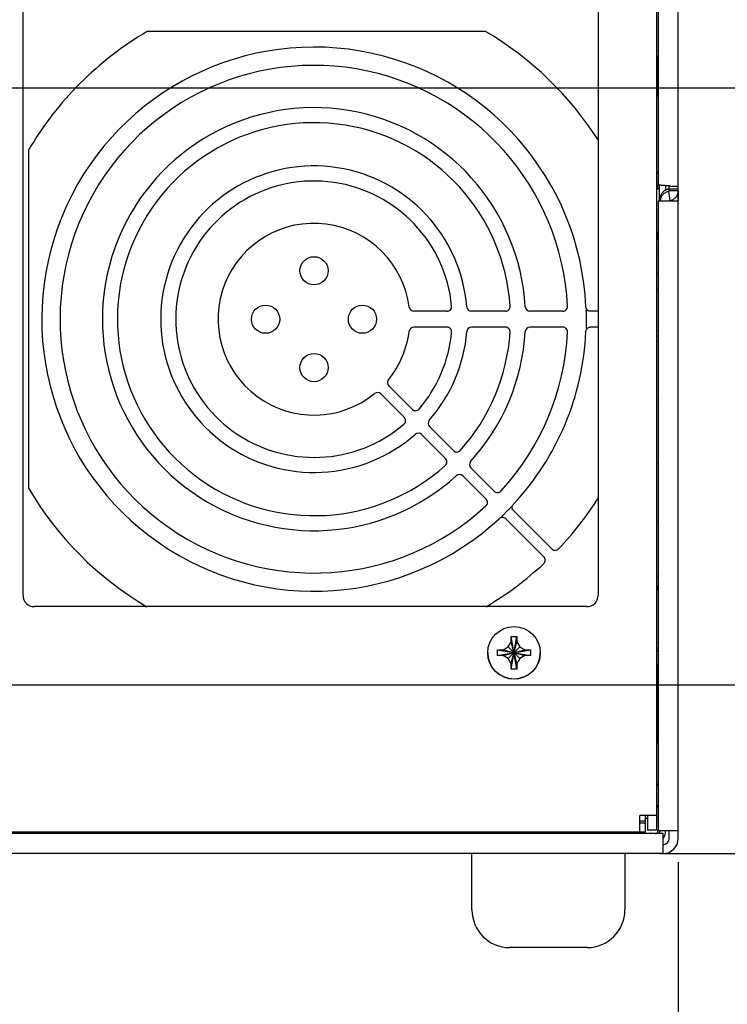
# Model space of a CAD drawing. Header units: inches. Extents: x 0 to 34, y 0 to 22.
# Tile 51 of 54: x 27.6 to 29.5, y 12.3 to 14.9. Entities that reach past the tile are written whole.
import ezdxf

# ---------------------------------------------------------------- set-up
doc = ezdxf.new("R2010")
doc.units = ezdxf.units.IN
doc.header["$LTSCALE"] = 1.87
doc.header["$MEASUREMENT"] = 0
doc.layers.get('0').update_dxf_attribs({"linetype": 'CONTINUOUS'})
for name, color, linetype in [('02___PRT_ALL_AXES', 7, 'CONTINUOUS'), ('3_ALL_AXES', 7, 'CONTINUOUS'), ('DIMENSIONS', 7, 'CONTINUOUS')]:
    doc.layers.add(name, color=color, linetype=linetype)
doc.styles.get("Standard").update_dxf_attribs({"font": 'txt', "width": 0.8})
doc.dimstyles.new('DIMSTYLE_2', dxfattribs={"dimtxt": 0.125, "dimasz": 0.18, "dimexe": 0.18, "dimexo": 0.0625, "dimgap": 0.09, "dimtad": 0, "dimtih": 1, "dimtoh": 1, "dimlfac": 2, "dimzin": 4, "dimdsep": 46, "dimtxsty": 'STANDARD', "dimblk": '_FILLED', "dimblk1": '_FILLED', "dimblk2": '_FILLED', "dimcen": 0.09, "dimadec": 0, "dimazin": 0, "dimtfac": 1, "dimtofl": 0, "dimtmove": 0, "dimatfit": 3, "dimldrblk": '_FILLED', "dimfxl": 1, "dimtolj": 1, "dimtzin": 4, "dimarcsym": 0})

# ---------------------------------------------------------------- blocks, each defined once
blk = doc.blocks.new('_FILLED')
at = {"color": 0, "linetype": 'BYBLOCK'}
blk.add_solid([(0, 0), (-1, 0.174), (-1, -0.174)], dxfattribs=at)
blk = doc.blocks.new('*D12')
at = {"layer": 'DIMENSIONS', "color": 2, "linetype": 'CONTINUOUS'}
for p, q in [((25.9387, 13.1008), (25.9387, 10.8398)), ((29.3462, 12.6923), (29.3462, 10.8398)), ((25.9387, 10.9648), (26.7669, 10.9648)), ((29.3462, 10.9648), (28.1169, 10.9648))]:
    blk.add_line(p, q, dxfattribs=at)
at = {"layer": 'DIMENSIONS', "color": 2, "linetype": 'CONTINUOUS', "xscale": 0.18, "yscale": 0.18, "zscale": 0.18, "rotation": 180}
blk.add_blockref('_FILLED', (25.9387, 10.9648), dxfattribs=at)
at = {"layer": 'DIMENSIONS', "color": 2, "linetype": 'CONTINUOUS', "xscale": 0.18, "yscale": 0.18, "zscale": 0.18}
blk.add_blockref('_FILLED', (29.3462, 10.9648), dxfattribs=at)
at = {"layer": 'DIMENSIONS', "color": 2, "linetype": 'CONTINUOUS', "insert": (27.4419, 11.0273), "char_height": 0.125, "width": 1.225, "attachment_point": 2, "line_spacing_factor": 0.9}
blk.add_mtext('6.82{\\Ftxt.shx;\\W1.000000;\\H0.125000; }[173.1]', dxfattribs=at)
blk = doc.blocks.new('*D13')
at = {"layer": 'DIMENSIONS', "color": 2, "linetype": 'CONTINUOUS'}
for p, q in [((30.0962, 13.1633), (30.0962, 13.5233)), ((26.0012, 13.1633), (30.2212, 13.1633)), ((29.2977, 12.7148), (30.2212, 12.7148)), ((30.0962, 12.7148), (30.0962, 12.3548))]:
    blk.add_line(p, q, dxfattribs=at)
at = {"layer": 'DIMENSIONS', "color": 2, "linetype": 'CONTINUOUS', "xscale": 0.18, "yscale": 0.18, "zscale": 0.18}
for p, rotation in [((30.0962, 13.1633), 270), ((30.0962, 12.7148), 90)]:
    blk.add_blockref('_FILLED', p, dxfattribs=dict(at, rotation=rotation))
at = {"layer": 'DIMENSIONS', "color": 2, "linetype": 'CONTINUOUS', "insert": (29.9462, 13.1114), "char_height": 0.125, "width": 0.6, "attachment_point": 2, "line_spacing_factor": 0.9}
blk.add_mtext('.90\\P[22.8]', dxfattribs=at)
blk = doc.blocks.new('*D27')
at = {"layer": 'DIMENSIONS', "color": 2, "linetype": 'CONTINUOUS'}
for p, q in [((26.9718, 14.7511), (30.9712, 14.7511)), ((30.8462, 14.7511), (30.8462, 14.0472)), ((30.8462, 12.7148), (30.8462, 13.6097)), ((29.2977, 12.7148), (30.9712, 12.7148))]:
    blk.add_line(p, q, dxfattribs=at)
at = {"layer": 'DIMENSIONS', "color": 2, "linetype": 'CONTINUOUS', "xscale": 0.18, "yscale": 0.18, "zscale": 0.18}
for p, rotation in [((30.8462, 14.7511), 90), ((30.8462, 12.7148), 270)]:
    blk.add_blockref('_FILLED', p, dxfattribs=dict(at, rotation=rotation))
at = {"layer": 'DIMENSIONS', "color": 2, "linetype": 'CONTINUOUS', "insert": (30.6962, 13.9847), "char_height": 0.125, "width": 0.7, "attachment_point": 2, "line_spacing_factor": 0.9}
blk.add_mtext('4.07\\P[103.4]', dxfattribs=at)
blk = doc.blocks.new('*D28')
at = {"layer": 'DIMENSIONS', "color": 2, "linetype": 'CONTINUOUS'}
for p, q in [((26.7842, 14.5635), (26.7842, 11.5898)), ((29.3462, 12.6923), (29.3462, 11.5898)), ((26.7842, 11.7148), (27.3902, 11.7148)), ((29.3462, 11.7148), (28.7402, 11.7148))]:
    blk.add_line(p, q, dxfattribs=at)
at = {"layer": 'DIMENSIONS', "color": 2, "linetype": 'CONTINUOUS', "xscale": 0.18, "yscale": 0.18, "zscale": 0.18, "rotation": 180}
blk.add_blockref('_FILLED', (26.7842, 11.7148), dxfattribs=at)
at = {"layer": 'DIMENSIONS', "color": 2, "linetype": 'CONTINUOUS', "xscale": 0.18, "yscale": 0.18, "zscale": 0.18}
blk.add_blockref('_FILLED', (29.3462, 11.7148), dxfattribs=at)
at = {"layer": 'DIMENSIONS', "color": 2, "linetype": 'CONTINUOUS', "insert": (28.0652, 11.7773), "char_height": 0.125, "width": 1.225, "attachment_point": 2, "line_spacing_factor": 0.9}
blk.add_mtext('5.12{\\Ftxt.shx;\\W1.000000;\\H0.125000; }[130.2]', dxfattribs=at)

msp = doc.modelspace()

# ---------------------------------------------------------------- linework, layer by layer
at = {"color": 3, "linetype": 'CONTINUOUS'}
for p, q in [((29.34624, 12.75482), (29.34624, 16.15932)), ((29.29324, 16.13932), (29.29324, 14.49382)), ((29.31374, 14.49142), (29.31705, 14.49119)), ((29.31705, 14.49119), (29.31974, 14.49101)), ((29.31974, 14.49101), (29.32226, 14.49084)), ((29.32226, 14.49084), (29.32574, 14.4906)), ((29.32574, 14.4906), (29.33618, 14.48981)), ((29.34624, 14.44982), (29.29324, 14.44982)), ((29.29324, 14.44982), (29.29324, 12.77532)), ((29.26424, 12.81582), (29.26424, 12.77682)), ((29.25924, 12.80082), (29.24424, 12.80082)), ((29.25924, 12.79582), (29.24424, 12.79582)), ((29.25924, 12.79582), (29.25924, 12.80082)), ((29.30624, 12.76782), (24.32624, 12.76782)), ((29.34624, 12.77532), (29.29324, 12.77532)), ((29.30624, 12.71482), (29.30624, 12.76782)), ((29.30624, 12.71482), (24.32624, 12.71482))]:
    msp.add_line(p, q, dxfattribs=at)
at = {"color": 7, "linetype": 'CONTINUOUS'}
for p, q in [((29.28824, 16.13532), (29.28824, 12.77682)), ((27.60474, 13.40132), (27.60474, 15.81007)), ((29.13324, 15.36907), (29.13324, 13.40132)), ((28.83388, 14.90092), (27.93489, 14.90092)), ((29.28824, 14.83606), (29.29324, 14.83606)), ((29.29116, 14.83606), (29.29116, 14.73127)), ((29.28874, 14.72886), (29.29116, 14.73127)), ((29.29324, 14.73131), (29.29116, 14.73127)), ((27.61913, 14.58517), (27.61913, 13.68617)), ((29.28824, 14.52365), (29.29324, 14.52342)), ((29.28824, 14.49918), (29.29334, 14.49909)), ((29.29572, 14.48111), (29.28848, 14.48111)), ((29.29227, 14.48164), (29.29227, 14.49382)), ((29.29585, 14.49302), (29.29585, 14.44913)), ((29.31264, 14.4915), (29.31264, 14.47875)), ((29.32224, 14.4768), (29.32224, 14.49101)), ((29.34624, 14.4882), (29.32224, 14.4882)), ((29.34624, 14.48159), (29.32224, 14.48159)), ((29.32171, 14.4753), (29.32137, 14.47512)), ((29.32443, 14.45165), (29.32137, 14.47512)), ((29.34624, 14.4768), (29.32224, 14.4768)), ((29.2882, 14.34904), (29.29324, 14.34913)), ((29.28848, 14.36911), (29.29324, 14.36911)), ((29.29227, 14.34911), (29.29227, 14.36858)), ((29.28824, 14.32658), (29.29324, 14.32681)), ((29.28824, 14.32532), (29.29324, 14.32532)), ((29.28824, 14.31532), (29.29324, 14.31532)), ((29.28824, 14.25932), (29.29324, 14.25932)), ((29.28824, 14.21682), (29.29324, 14.21682)), ((28.73148, 14.15692), (28.64345, 14.15692)), ((28.88697, 14.15692), (28.79673, 14.15692)), ((29.03973, 14.15692), (28.9521, 14.15692)), ((29.13324, 14.15692), (29.11164, 14.15692)), ((28.73148, 14.11442), (28.64345, 14.11442)), ((28.88697, 14.11442), (28.79673, 14.11442)), ((29.03973, 14.11442), (28.9521, 14.11442)), ((29.13324, 14.11442), (29.11164, 14.11442)), ((29.28824, 14.09182), (29.29324, 14.09182)), ((29.28824, 14.07807), (29.29324, 14.07807)), ((28.63897, 13.89601), (28.57685, 13.95813)), ((28.61775, 13.87479), (28.55563, 13.93691)), ((29.28824, 13.92256), (29.29324, 13.92256)), ((28.72758, 13.76496), (28.66383, 13.82872)), ((28.7488, 13.78618), (28.68504, 13.84993)), ((29.28824, 13.75307), (29.29324, 13.75307)), ((28.85675, 13.67822), (28.79482, 13.74016)), ((28.83554, 13.65701), (28.77361, 13.71894)), ((29.01035, 13.52463), (28.90753, 13.62745)), ((28.8767, 13.61018), (28.87639, 13.60858)), ((28.98894, 13.50361), (28.88632, 13.60623)), ((29.28824, 13.59756), (29.29324, 13.59756)), ((29.28824, 13.45115), (29.29324, 13.45092)), ((29.28824, 13.42668), (29.29324, 13.4266)), ((29.28824, 13.41707), (29.29324, 13.41707)), ((29.29227, 13.41707), (29.29227, 13.42661)), ((29.10324, 13.37132), (27.63474, 13.37132)), ((28.89453, 13.26403), (28.90249, 13.27782)), ((28.90249, 13.29232), (28.91699, 13.29232)), ((28.91699, 13.20532), (28.90249, 13.29232)), ((28.90249, 13.27782), (28.90249, 13.29232)), ((28.90249, 13.20532), (28.91699, 13.29232)), ((28.91699, 13.21982), (28.90249, 13.27782)), ((28.90249, 13.21982), (28.91699, 13.27782)), ((28.91699, 13.29232), (28.91699, 13.27782)), ((28.91699, 13.27782), (28.92496, 13.26403)), ((28.86624, 13.24157), (28.95324, 13.25607)), ((28.86624, 13.25607), (28.88074, 13.25607)), ((28.86624, 13.25607), (28.95324, 13.24157)), ((28.86624, 13.24157), (28.86624, 13.25607)), ((28.88074, 13.25607), (28.89453, 13.26403)), ((28.88074, 13.24157), (28.93874, 13.25607)), ((28.88074, 13.25607), (28.93874, 13.24157)), ((28.89453, 13.26403), (28.92496, 13.2336)), ((28.89453, 13.2336), (28.92496, 13.26403)), ((28.92496, 13.26403), (28.93874, 13.25607)), ((28.93874, 13.25607), (28.95324, 13.25607)), ((28.95324, 13.25607), (28.95324, 13.24157)), ((29.28824, 13.26156), (29.29324, 13.26156)), ((29.28824, 13.25408), (29.29324, 13.25431)), ((28.88074, 13.24157), (28.86624, 13.24157)), ((28.89453, 13.2336), (28.88074, 13.24157)), ((28.90249, 13.21982), (28.89453, 13.2336)), ((28.92496, 13.2336), (28.91699, 13.21982)), ((28.93874, 13.24157), (28.92496, 13.2336)), ((28.95324, 13.24157), (28.93874, 13.24157)), ((28.90249, 13.20532), (28.90249, 13.21982)), ((28.91699, 13.20532), (28.90249, 13.20532)), ((28.91699, 13.21982), (28.91699, 13.20532)), ((29.28874, 13.21586), (29.29116, 13.21345)), ((29.29116, 13.21345), (29.29324, 13.21341)), ((29.29116, 13.21345), (29.29116, 13.01327)), ((29.28874, 13.01086), (29.29116, 13.01327)), ((29.29324, 13.01331), (29.29116, 13.01327)), ((29.28824, 12.901), (29.29166, 12.901)), ((29.28874, 12.89793), (29.29324, 12.89793)), ((29.29166, 12.901), (29.29166, 12.89793)), ((29.29324, 12.84154), (29.28824, 12.84154)), ((29.29254, 12.83783), (29.28824, 12.83783)), ((29.28824, 12.81582), (29.24424, 12.81582)), ((29.24424, 12.77182), (29.24424, 12.81582)), ((29.25924, 12.80082), (29.25924, 12.81582)), ((29.26424, 12.80783), (29.25924, 12.80783)), ((29.29254, 12.80783), (29.28824, 12.80783)), ((29.25924, 12.77182), (29.25924, 12.79582)), ((29.28824, 12.77682), (29.26424, 12.77682)), ((29.25924, 12.77182), (24.37324, 12.77182)), ((28.92349, 12.77182), (28.92349, 12.76782)), ((29.079, 12.77182), (29.079, 12.76782)), ((29.20524, 12.76925), (29.20524, 12.77182)), ((29.29624, 12.77532), (29.29624, 12.77154)), ((29.32224, 12.75482), (29.32224, 12.77532))]:
    msp.add_line(p, q, dxfattribs=at)
for centre, radius in [((28.37809, 14.26442), 0.0375), ((28.24934, 14.13567), 0.0375), ((28.50684, 14.13567), 0.0375), ((28.37809, 14.00692), 0.0375), ((28.90974, 13.24857), 0.06975)]:
    msp.add_circle(centre, radius, dxfattribs=at)
for centre, radius, start, end in [((28.38438, 14.13567), 0.8875, 120.42944, 149.57056), ((28.38438, 14.13567), 0.8875, 32.27615, 59.57056), ((28.37809, 14.13567), 0.72353, 2.63506, 312.85317), ((28.37809, 14.13567), 0.675, 2.92011, 312.621), ((28.37809, 14.13567), 0.5625, 3.36495, 312.25872), ((28.37809, 14.13567), 0.5225, 3.79441, 311.90902), ((28.37809, 14.13567), 0.4075, 4.60909, 311.2458), ((28.37809, 14.13567), 0.3675, 5.45537, 310.55714), ((28.37809, 14.13567), 0.255, 7.24822, 309.09935), ((28.64345, 14.16942), 0.0125, 187.24822, 270), ((28.73148, 14.16942), 0.0125, 270, 5.45537), ((28.79673, 14.16942), 0.0125, 184.60909, 270), ((28.88697, 14.16942), 0.0125, 270, 3.79441), ((28.9521, 14.16942), 0.0125, 183.36495, 270), ((29.03973, 14.16942), 0.0125, 270, 2.91928), ((28.64345, 14.10192), 0.0125, 90, 172.75178), ((28.73148, 14.10192), 0.0125, 354.54463, 90), ((28.79673, 14.10192), 0.0125, 90, 175.39091), ((28.88697, 14.10192), 0.0125, 356.20559, 90), ((28.9521, 14.10192), 0.0125, 90, 176.63505), ((29.03973, 14.10192), 0.0125, 357.08072, 90), ((28.37809, 14.13567), 0.255, 320.90065, 352.75178), ((28.37809, 14.13567), 0.3675, 319.44286, 354.54463), ((28.37809, 14.13567), 0.4075, 318.7542, 355.39091), ((28.37809, 14.13567), 0.5225, 318.09098, 356.20559), ((28.37809, 14.13567), 0.5625, 317.74128, 356.63505), ((28.37809, 14.13567), 0.675, 317.379, 357.07989), ((28.37809, 14.13567), 0.72353, 317.14683, 357.36494), ((28.58568, 13.96697), 0.0125, 140.90065, 225), ((28.54679, 13.92808), 0.0125, 45, 129.09935), ((28.6478, 13.90485), 0.0125, 225, 319.44286), ((28.60891, 13.86596), 0.0125, 310.55714, 45), ((28.69388, 13.85877), 0.0125, 138.7542, 225), ((28.65499, 13.81988), 0.0125, 45, 131.2458), ((28.75764, 13.79502), 0.0125, 225, 318.09098), ((28.71875, 13.75612), 0.0125, 311.90902, 45), ((28.80366, 13.74899), 0.0125, 137.74128, 225), ((28.76477, 13.7101), 0.0125, 45, 132.25872), ((28.38438, 14.13567), 0.8875, 210.42944, 239.4694), ((28.86559, 13.68706), 0.0125, 225, 317.37818), ((28.8267, 13.64817), 0.0125, 312.62182, 45), ((28.38438, 14.13567), 0.8875, 316.50951, 327.65472), ((29.01919, 13.53347), 0.0125, 225, 316.50951), ((28.38438, 14.13567), 0.8875, 300.53475, 312.90742), ((28.9801, 13.49477), 0.0125, 312.90742, 45), ((27.63474, 13.40132), 0.03, 180, 270), ((29.10324, 13.40132), 0.03, 270, 360), ((28.90974, 13.24882), 0.06975, 180, 360), ((29.30624, 12.75482), 0.016, 274.99776, 360)]:
    msp.add_arc(centre, radius, start, end, dxfattribs=at)
at = {"color": 3, "linetype": 'CONTINUOUS'}
for centre, radius, start, end in [((29.32122, 14.47621), 0.02477, 277.43526, 298.1156), ((29.32098, 14.47658), 0.02521, 298.19215, 315.6225), ((29.32059, 14.47679), 0.02565, 339.61779, 0.01502), ((29.30624, 12.75482), 0.04, 270, 360)]:
    msp.add_arc(centre, radius, start, end, dxfattribs=at)
at = {"color": 7, "linetype": 'CONTINUOUS'}
for centre, major_axis, ratio, start_param, end_param in [((29.28245, 14.72757), (0.01, 0), 0.0174551, -0.942226, -0.0174533), ((29.28245, 14.52594), (0.01, 0), 0.0174551, 0.0174533, 0.9349539), ((29.28245, 13.45344), (0.01, 0), 0.0174551, 0.0174533, 0.9349539), ((29.28245, 13.25179), (0.01, 0), 0.0174551, 5.3482315, 6.265732), ((29.28245, 13.21716), (0.01, 0), 0.0174551, 0.0174533, 0.942226), ((29.28245, 13.00957), (0.01, 0), 0.0174551, -0.942226, -0.0174533), ((29.28245, 12.90179), (0.01, 0), 0.0174551, -0.8632643, -0.0174533), ((29.28874, 12.77154), (0.0053, -0.0053), 0.9996955, 0.2617361, 0.7852459), ((29.28076, 12.77502), (-0.02299, 0.02299), 0.9996955, -3.0032939, -2.7489875), ((29.28024, 12.77555), (0.02299, -0.02299), 0.9996955, 6.4509967, 7.0684312)]:
    msp.add_ellipse(centre, major_axis=major_axis, ratio=ratio, start_param=start_param, end_param=end_param, dxfattribs=at)
at = {"color": 3, "linetype": 'CONTINUOUS'}
for points, knots in [([(29.29324, 14.49382), (29.29324, 14.49376), (29.29337, 14.49362), (29.29387, 14.49341), (29.29495, 14.49315), (29.29674, 14.49288), (29.29919, 14.49259), (29.3022, 14.4923), (29.30571, 14.492), (29.30961, 14.49171), (29.31234, 14.49152), (29.31374, 14.49142)], [0, 0, 0, 0, 0.0084966, 0.0238059, 0.0789938, 0.1673323, 0.2869663, 0.4343185, 0.6055404, 0.7958916, 1, 1, 1, 1]), ([(29.33618, 14.48981), (29.33759, 14.48969), (29.33958, 14.48951), (29.34205, 14.48923), (29.3435, 14.48903), (29.34464, 14.48884), (29.34549, 14.48864), (29.34598, 14.48848), (29.34624, 14.48829), (29.34624, 14.4882)], [0, 0, 0, 0, 0.4130732, 0.5830607, 0.7256287, 0.8387946, 0.9217497, 0.9744672, 1, 1, 1, 1]), ([(29.34464, 14.46785), (29.34433, 14.46703), (29.34293, 14.46379), (29.34085, 14.46084), (29.339, 14.45895)], [0, 0, 0, 0, 0.250645, 1, 1, 1, 1]), ([(29.32443, 14.45165), (29.32384, 14.45157), (29.32269, 14.45096), (29.32224, 14.44973), (29.32224, 14.44913)], [0, 0, 0, 0, 0.4957495, 1, 1, 1, 1])]:
    msp.add_open_spline(points, degree=3, knots=knots, dxfattribs=at)
at = {"color": 7, "linetype": 'CONTINUOUS'}
for points, knots in [([(29.3215, 14.48961), (29.32161, 14.48949), (29.32197, 14.4891), (29.32224, 14.48858), (29.32224, 14.4882)], [0, 0, 0, 0, 0.293572, 1, 1, 1, 1]), ([(29.32137, 14.47512), (29.31823, 14.47472), (29.31208, 14.47279), (29.30447, 14.46688), (29.29944, 14.45866), (29.29824, 14.4523), (29.29824, 14.44913)], [0, 0, 0, 0, 0.2510059, 0.4997222, 0.7483766, 1, 1, 1, 1]), ([(29.32224, 14.4768), (29.32224, 14.47664), (29.3222, 14.47611), (29.322, 14.47556), (29.32171, 14.4753)], [0, 0, 0, 0, 0.281265, 1, 1, 1, 1]), ([(29.1031, 14.1618), (29.10276, 14.16231), (29.10202, 14.16369), (29.10117, 14.16608), (29.1009, 14.16798), (29.10086, 14.16893)], [0, 0, 0, 0, 0.2441472, 0.6191848, 1, 1, 1, 1]), ([(29.10139, 14.15692), (29.10106, 14.1552), (29.10114, 14.15161), (29.10175, 14.1463), (29.10124, 14.14098), (29.10125, 14.13738), (29.10162, 14.13567)], [0, 0, 0, 0, 0.2472895, 0.4999664, 0.7527934, 1, 1, 1, 1]), ([(29.10139, 14.15692), (29.10135, 14.15708), (29.10131, 14.15741), (29.10131, 14.15792), (29.10135, 14.15845), (29.10143, 14.15895), (29.10163, 14.1594), (29.10202, 14.15966), (29.10243, 14.15982), (29.1027, 14.15997), (29.1028, 14.16008)], [0, 0, 0, 0, 0.1281861, 0.2592911, 0.3971787, 0.5334025, 0.6548264, 0.7687816, 0.8871001, 1, 1, 1, 1]), ([(29.1028, 14.16008), (29.10299, 14.16028), (29.10315, 14.1609), (29.10319, 14.16149), (29.10325, 14.1618)], [0, 0, 0, 0, 0.4699579, 1, 1, 1, 1]), ([(29.11164, 14.15692), (29.11084, 14.15692), (29.1092, 14.15715), (29.10608, 14.15847), (29.10419, 14.16036), (29.10325, 14.1618)], [0, 0, 0, 0, 0.2406863, 0.4862512, 1, 1, 1, 1]), ([(29.10162, 14.13567), (29.10125, 14.13396), (29.10124, 14.13036), (29.10175, 14.12504), (29.10114, 14.11973), (29.10106, 14.11614), (29.10139, 14.11442)], [0, 0, 0, 0, 0.2472066, 0.5000336, 0.7527106, 1, 1, 1, 1]), ([(29.10139, 14.11442), (29.10135, 14.11426), (29.10131, 14.11393), (29.10131, 14.11342), (29.10135, 14.1129), (29.10144, 14.1124), (29.10164, 14.11195), (29.10205, 14.11171), (29.10247, 14.11159), (29.10274, 14.11145), (29.10284, 14.11135)], [0, 0, 0, 0, 0.1284108, 0.2599033, 0.3988275, 0.5356798, 0.656211, 0.7696944, 0.8882791, 1, 1, 1, 1]), ([(29.10329, 14.10959), (29.10377, 14.11032), (29.10488, 14.11167), (29.10692, 14.11322), (29.10921, 14.1142), (29.11084, 14.11442), (29.11164, 14.11442)], [0, 0, 0, 0, 0.2624367, 0.5153348, 0.7600965, 1, 1, 1, 1]), ([(29.10086, 14.10241), (29.10092, 14.10369), (29.10136, 14.10622), (29.10246, 14.10854), (29.10314, 14.10959)], [0, 0, 0, 0, 0.5071372, 1, 1, 1, 1]), ([(29.10284, 14.11135), (29.10294, 14.11126), (29.10308, 14.11099), (29.10321, 14.11039), (29.10323, 14.10991), (29.10329, 14.10959)], [0, 0, 0, 0, 0.2181094, 0.4689482, 1, 1, 1, 1]), ([(28.90512, 13.63744), (28.90541, 13.63857), (28.9063, 13.64078), (28.9077, 13.6427), (28.90851, 13.64358)], [0, 0, 0, 0, 0.49387, 1, 1, 1, 1]), ([(28.90023, 13.63475), (28.89893, 13.63264), (28.89538, 13.62901), (28.88952, 13.62424), (28.88475, 13.61838), (28.88112, 13.61483), (28.87902, 13.61353)], [0, 0, 0, 0, 0.2466913, 0.5000001, 0.7533088, 1, 1, 1, 1]), ([(28.90518, 13.63737), (28.90495, 13.63736), (28.90449, 13.63733), (28.9038, 13.63719), (28.90317, 13.63684), (28.90259, 13.6364), (28.90195, 13.63606), (28.90108, 13.63565), (28.90048, 13.63516), (28.90023, 13.63475)], [0, 0, 0, 0, 0.1200637, 0.2417731, 0.3658084, 0.4936442, 0.6192061, 0.744882, 1, 1, 1, 1]), ([(28.90753, 13.62745), (28.90693, 13.62805), (28.90589, 13.62944), (28.90495, 13.63192), (28.90468, 13.63463), (28.90495, 13.63647), (28.90518, 13.63737)], [0, 0, 0, 0, 0.2390067, 0.4833794, 0.7366413, 1, 1, 1, 1]), ([(28.87018, 13.60525), (28.87106, 13.60606), (28.87298, 13.60746), (28.87519, 13.60835), (28.87632, 13.60864)], [0, 0, 0, 0, 0.5061294, 1, 1, 1, 1]), ([(28.87639, 13.60858), (28.87729, 13.60881), (28.87913, 13.60908), (28.88184, 13.60881), (28.88432, 13.60788), (28.88572, 13.60683), (28.88632, 13.60623)], [0, 0, 0, 0, 0.2633458, 0.5165913, 0.7609793, 1, 1, 1, 1]), ([(28.87902, 13.61353), (28.87872, 13.61335), (28.87834, 13.61297), (28.87798, 13.61239), (28.87776, 13.61193), (28.87753, 13.61147), (28.87716, 13.6109), (28.87685, 13.61049), (28.8767, 13.61018)], [0, 0, 0, 0, 0.2524766, 0.3789245, 0.5026744, 0.6258717, 0.7507998, 1, 1, 1, 1]), ([(29.28491, 12.76788), (29.2859, 12.76788), (29.28789, 12.76828), (29.29038, 12.76997), (29.29201, 12.77248), (29.29239, 12.77444), (29.29238, 12.7754)], [0, 0, 0, 0, 0.2526956, 0.5038725, 0.7528754, 1, 1, 1, 1])]:
    msp.add_open_spline(points, degree=3, knots=knots, dxfattribs=at)
at = {"layer": '02___PRT_ALL_AXES', "color": 3, "linetype": 'CONTINUOUS'}
msp.add_line((29.34624, 14.4768), (29.34624, 14.44982), dxfattribs=at)
at = {"layer": '02___PRT_ALL_AXES', "color": 7, "linetype": 'CONTINUOUS'}
msp.add_arc((29.32431, 14.45549), 0.02606, 159.11424, 179.93402, dxfattribs=at)
msp.add_open_spline([(29.31231, 14.47865), (29.30952, 14.47718), (29.30443, 14.47323), (29.30108, 14.46772), (29.29996, 14.46479)], degree=3, knots=[0, 0, 0, 0, 0.5010473, 1, 1, 1, 1], dxfattribs=at)
msp.add_open_spline([(29.32137, 14.4815), (29.31823, 14.4811), (29.31511, 14.48012), (29.31231, 14.47865)], degree=3, dxfattribs=at)
at = {"layer": '3_ALL_AXES', "color": 7, "linetype": 'CONTINUOUS'}
for p, q in [((28.79799, 12.56482), (28.79799, 12.71482)), ((29.20449, 12.71482), (29.20449, 12.56482)), ((29.10449, 12.46482), (28.89799, 12.46482))]:
    msp.add_line(p, q, dxfattribs=at)
for centre, start, end in [((28.89799, 12.56482), 180, 270), ((29.10449, 12.56482), 270, 360)]:
    msp.add_arc(centre, 0.1, start, end, dxfattribs=at)

# ---------------------------------------------------------------- dimensions: what is measured, and where the dimension line sits
at = {"layer": 'DIMENSIONS', "color": 2, "linetype": 'CONTINUOUS'}
for base, p1, p2, angle, picture, middle in [((30.84624, 12.71482), (26.97179, 14.75107), (29.29774, 12.71482), 270, '*D27', (30.72124, 13.8285)), ((30.09624, 13.16332), (29.29774, 12.71482), (26.00124, 13.16332), 90, '*D13', (29.99624, 12.95518))]:
    dim = msp.add_linear_dim(base=base, p1=p1, p2=p2, angle=angle, dimstyle='DIMSTYLE_2', dxfattribs=at)
    dim.commit()
    dim.dimension.update_dxf_attribs({"geometry": picture, "text_midpoint": middle, "dimtype": 160})
for base, p1, p2, picture, middle in [((29.34624, 11.71482), (26.78424, 14.56352), (29.34624, 12.69232), '*D28', (27.94024, 11.71482)), ((29.3462442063, 10.9648158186), (25.9387442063, 13.1008158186), (29.3462442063, 12.6923158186), '*D12', (27.3168523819, 10.9648158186))]:
    dim = msp.add_linear_dim(base=base, p1=p1, p2=p2, dimstyle='DIMSTYLE_2', dxfattribs=at)
    dim.commit()
    dim.dimension.update_dxf_attribs({"geometry": picture, "text_midpoint": middle, "dimtype": 160})

doc.saveas('drawing.dxf')
